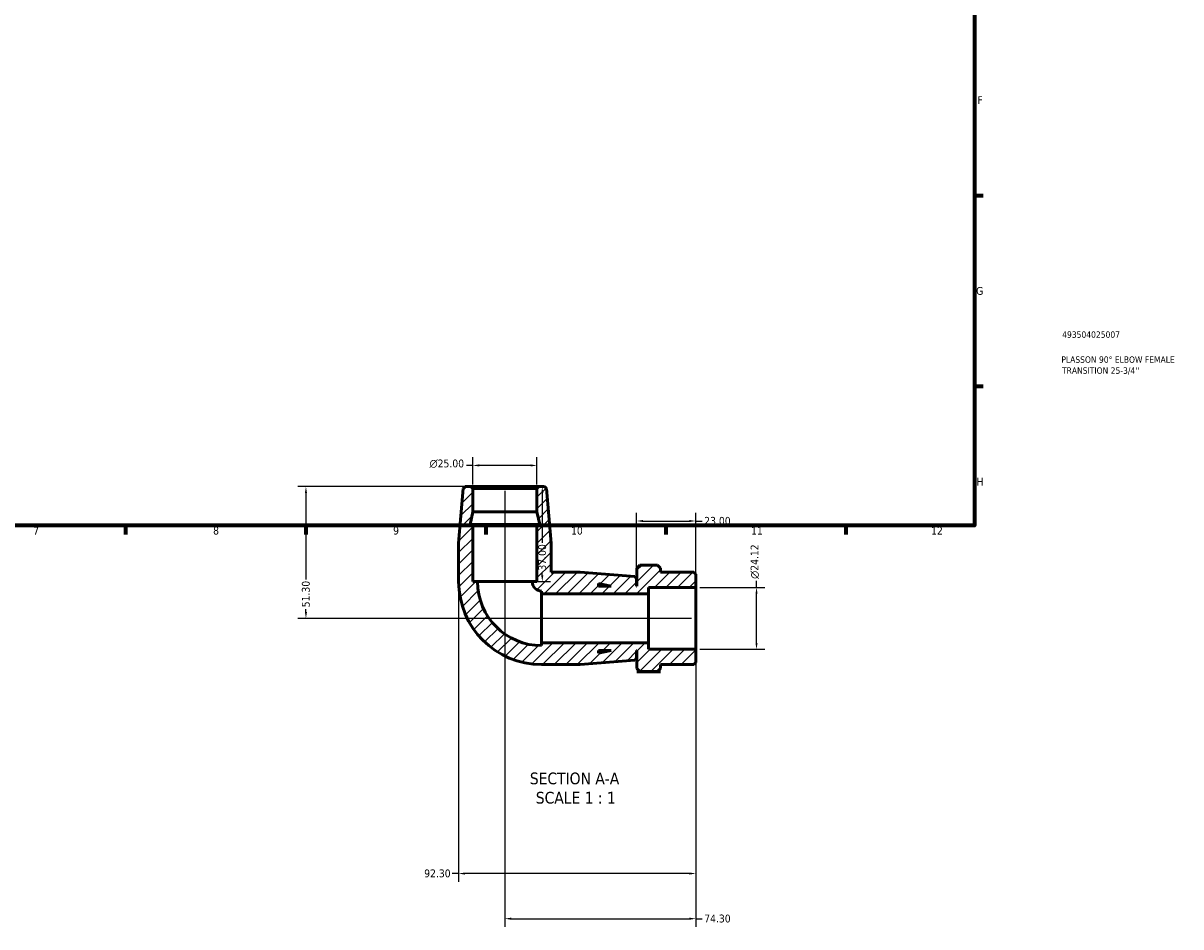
# Model space of a CAD drawing. Header units: millimetres. Extents: x 0 to 901, y -136 to 594.
# Tile 3 of 4: x 451 to 901, y -136 to 216. Entities that reach past the tile are written whole.
import ezdxf

# ---------------------------------------------------------------- set-up
doc = ezdxf.new("R2010")
doc.units = ezdxf.units.MM
for name, color, linetype, lineweight in [('Border (ANSI)', 7, 'Continuous', 70), ('Dimension (ANSI)', 7, 'Continuous', 25), ('Hatch (ANSI)', 7, 'Continuous', 18), ('Symbol (ANSI)', 7, 'Continuous', 25), ('Title (ISO)', 7, 'Continuous', 50), ('Visible (ANSI)', 7, 'Continuous', 50)]:
    doc.layers.add(name, color=color, linetype=linetype, lineweight=lineweight)
doc.styles.add('Label Text (ANSI)', font='tahoma.ttf')
doc.styles.add('Note Text (ANSI)', font='tahoma.ttf')
doc.styles.add('Note Text (ISO)', font='tahoma.ttf')
doc.dimstyles.new('Default - mm (ANSI)', dxfattribs={"dimtxt": 3.048, "dimasz": 2.5, "dimexe": 3.175, "dimexo": 1.6002, "dimgap": 0.8, "dimtad": 0, "dimtoh": 1, "dimrnd": 1e-08, "dimzin": 4, "dimdsep": 46, "dimtxsty": 'Note Text (ANSI)', "dimcen": 0.09, "dimdle": 10, "dimclrd": 256, "dimclre": 256, "dimclrt": 230, "dimadec": 1, "dimazin": 1, "dimtfac": 1, "dimtofl": 0, "dimtmove": 0, "dimatfit": 3, "dimfxl": 1, "dimtolj": 1, "dimtzin": 4, "dimlwd": -1, "dimlwe": -1, "dimarcsym": 0})

# ---------------------------------------------------------------- blocks, each defined once
blk = doc.blocks.new('Borders Default Border')
at = {"layer": 'Border (ANSI)'}
for p, q in [((821, 148.5), (824.45, 148.5)), ((821, 74.25), (824.45, 74.25)), ((490.58, 20), (490.58, 16.55)), ((560.67, 20), (560.67, 16.55)), ((630.75, 20), (630.75, 16.55)), ((700.83, 20), (700.83, 16.55)), ((770.92, 20), (770.92, 16.55))]:
    blk.add_line(p, q, dxfattribs=at)
at = {"layer": 'Border (ANSI)', "flags": 128}
blk.add_lwpolyline([(20, 20), (20, 574), (821, 574), (821, 20), (20, 20)], dxfattribs=at)
at = {"layer": 'Border (ANSI)', "color": 230, "true_color": 0xff0080, "attachment_point": 7, "style": 'Note Text (ANSI)'}
for s, insert, char_height in [('F', (822.14, 184.1), 3.05), ('G', (821.66, 109.79), 3.05), ('H', (821.81, 35.6), 3.05), ('7', (454.6, 16.55), 3.05), ('8', (524.63, 16.48), 3.05), ('9', (594.7, 16.49), 3.05), ('10', (663.96, 16.49), 3.048), ('11', (734.04, 16.55), 3.048), ('12', (804.13, 16.55), 3.048)]:
    blk.add_mtext(s, dxfattribs=dict(at, insert=insert, char_height=char_height))
blk = doc.blocks.new('Title Blocks ISO')
at = {"layer": 'Title (ISO)', "color": 232, "true_color": 0xca0064, "style": 'Note Text (ISO)'}
for tag, p in [('PART_NUMBER_001', (34.16, 73.13)), ('DESCRIPTION_001', (33.84, 63.4)), ('DESCRIPTION_002', (34.09, 59.12))]:
    blk.add_attdef(tag, p, '', height=2.5, dxfattribs=at)
blk = doc.blocks.new('*D7')
at = {"layer": 'Defpoints', "color": 0, "transparency": 16777216}
for p in [(624.96, 35.22), (560.77, -16.08), (712.51, -16.08)]:
    blk.add_point(p, dxfattribs=at)
at = {"layer": 'Dimension (ANSI)', "transparency": 16777216}
for p, q in [((623.36, 35.22), (557.59, 35.22)), ((560.77, 32.72), (560.77, -0.97)), ((560.77, -13.58), (560.77, -12.57)), ((710.91, -16.08), (557.59, -16.08))]:
    blk.add_line(p, q, dxfattribs=at)
for points in [[(560.35, 32.72), (561.18, 32.72), (560.77, 35.22)], [(560.35, -13.58), (561.18, -13.58), (560.77, -16.08)]]:
    blk.add_solid(points, dxfattribs=at)
at = {"layer": 'Dimension (ANSI)', "color": 230, "true_color": 0xff0080, "transparency": 16777216, "insert": (559.18, -11.77), "char_height": 3.048, "attachment_point": 1, "rotation": 90, "style": 'Note Text (ANSI)'}
blk.add_mtext('\\A1;51.30', dxfattribs=at)
blk = doc.blocks.new('*D8')
at = {"layer": 'Defpoints', "color": 0, "transparency": 16777216}
for p in [(638.21, 35.22), (712.51, -28.14), (712.51, -132.99)]:
    blk.add_point(p, dxfattribs=at)
at = {"layer": 'Dimension (ANSI)', "transparency": 16777216}
for p, q in [((638.21, 33.62), (638.21, -136.17)), ((712.51, -29.74), (712.51, -136.17)), ((640.71, -132.99), (710.01, -132.99)), ((712.51, -132.99), (715.01, -132.99))]:
    blk.add_line(p, q, dxfattribs=at)
for points in [[(640.71, -132.57), (640.71, -133.41), (638.21, -132.99)], [(710.01, -132.57), (710.01, -133.41), (712.51, -132.99)]]:
    blk.add_solid(points, dxfattribs=at)
at = {"layer": 'Dimension (ANSI)', "color": 230, "true_color": 0xff0080, "transparency": 16777216, "insert": (715.81, -131.4), "char_height": 3.048, "attachment_point": 1, "style": 'Note Text (ANSI)'}
blk.add_mtext('\\A1;74.30', dxfattribs=at)
blk = doc.blocks.new('*D9')
at = {"layer": 'Defpoints', "color": 0, "transparency": 16777216}
for p in [(712.51, -4.02), (736.17, -4.02), (712.51, -28.14)]:
    blk.add_point(p, dxfattribs=at)
at = {"layer": 'Dimension (ANSI)', "transparency": 16777216}
for p, q in [((714.11, -4.02), (739.35, -4.02)), ((736.17, -4.02), (736.17, -1.52)), ((736.17, -25.64), (736.17, -6.52)), ((714.11, -28.14), (739.35, -28.14))]:
    blk.add_line(p, q, dxfattribs=at)
for points in [[(735.76, -6.52), (736.59, -6.52), (736.17, -4.02)], [(735.76, -25.64), (736.59, -25.64), (736.17, -28.14)]]:
    blk.add_solid(points, dxfattribs=at)
at = {"layer": 'Dimension (ANSI)', "color": 230, "true_color": 0xff0080, "transparency": 16777216, "insert": (733.88, -0.72), "char_height": 3.048, "attachment_point": 1, "rotation": 90, "style": 'Note Text (ANSI)'}
blk.add_mtext('\\A1;\\fAIGDT|b0|i0;\\H3.0480;\\ln\\fTahoma|b0|i0;\\H3.0480;24.12', dxfattribs=at)
blk = doc.blocks.new('*D10')
at = {"layer": 'Defpoints', "color": 0, "transparency": 16777216}
for p in [(625.71, 43.44), (625.71, 34.47), (650.71, 34.47)]:
    blk.add_point(p, dxfattribs=at)
at = {"layer": 'Dimension (ANSI)', "transparency": 16777216}
for p, q in [((625.71, 36.07), (625.71, 46.62)), ((650.71, 36.07), (650.71, 46.62)), ((625.71, 43.44), (623.21, 43.44)), ((648.21, 43.44), (628.21, 43.44))]:
    blk.add_line(p, q, dxfattribs=at)
for points in [[(628.21, 43.86), (628.21, 43.03), (625.71, 43.44)], [(648.21, 43.86), (648.21, 43.03), (650.71, 43.44)]]:
    blk.add_solid(points, dxfattribs=at)
at = {"layer": 'Dimension (ANSI)', "color": 230, "true_color": 0xff0080, "transparency": 16777216, "insert": (608.87, 45.74), "char_height": 3.048, "attachment_point": 1, "style": 'Note Text (ANSI)'}
blk.add_mtext('\\A1;\\fAIGDT|b0|i0;\\H3.0480;\\ln\\fTahoma|b0|i0;\\H3.0480;25.00', dxfattribs=at)
blk = doc.blocks.new('*D11')
at = {"layer": 'Defpoints', "color": 0, "transparency": 16777216}
for p in [(638.21, 35.22), (648.84, -1.78), (652.77, -1.78)]:
    blk.add_point(p, dxfattribs=at)
at = {"layer": 'Dimension (ANSI)', "transparency": 16777216}
for p, q in [((652.77, 32.72), (652.77, 13.36)), ((652.77, 0.72), (652.77, 1.7)), ((650.44, -1.78), (655.95, -1.78))]:
    blk.add_line(p, q, dxfattribs=at)
for points in [[(652.36, 32.72), (653.19, 32.72), (652.77, 35.22)], [(652.36, 0.72), (653.19, 0.72), (652.77, -1.78)]]:
    blk.add_solid(points, dxfattribs=at)
at = {"layer": 'Dimension (ANSI)', "color": 230, "true_color": 0xff0080, "transparency": 16777216, "insert": (651.19, 2.5), "char_height": 3.048, "attachment_point": 1, "rotation": 90, "style": 'Note Text (ANSI)'}
blk.add_mtext('\\A1;37.00', dxfattribs=at)
blk = doc.blocks.new('*D12')
at = {"layer": 'Defpoints', "color": 0, "transparency": 16777216}
for p in [(712.51, 21.81), (689.51, -0.63), (712.51, -4.02)]:
    blk.add_point(p, dxfattribs=at)
at = {"layer": 'Dimension (ANSI)', "transparency": 16777216}
for p, q in [((689.51, 0.97), (689.51, 24.99)), ((712.51, -2.42), (712.51, 24.99)), ((692.01, 21.81), (710.01, 21.81)), ((712.51, 21.81), (715.01, 21.81))]:
    blk.add_line(p, q, dxfattribs=at)
for points in [[(692.01, 22.23), (692.01, 21.4), (689.51, 21.81)], [(710.01, 22.23), (710.01, 21.4), (712.51, 21.81)]]:
    blk.add_solid(points, dxfattribs=at)
at = {"layer": 'Dimension (ANSI)', "color": 230, "true_color": 0xff0080, "transparency": 16777216, "insert": (715.81, 23.4), "char_height": 3.048, "attachment_point": 1, "style": 'Note Text (ANSI)'}
blk.add_mtext('\\A1;23.00', dxfattribs=at)
blk = doc.blocks.new('*D13')
at = {"layer": 'Defpoints', "color": 0, "transparency": 16777216}
for p in [(620.21, -1.78), (712.51, -28.14), (620.21, -115.41)]:
    blk.add_point(p, dxfattribs=at)
at = {"layer": 'Dimension (ANSI)', "transparency": 16777216}
for p, q in [((620.21, -3.38), (620.21, -118.59)), ((712.51, -29.74), (712.51, -118.59)), ((620.21, -115.41), (617.71, -115.41)), ((710.01, -115.41), (622.71, -115.41))]:
    blk.add_line(p, q, dxfattribs=at)
for points in [[(622.71, -115), (622.71, -115.83), (620.21, -115.41)], [(710.01, -115), (710.01, -115.83), (712.51, -115.41)]]:
    blk.add_solid(points, dxfattribs=at)
at = {"layer": 'Dimension (ANSI)', "color": 230, "true_color": 0xff0080, "transparency": 16777216, "insert": (606.8, -113.82), "char_height": 3.048, "attachment_point": 1, "style": 'Note Text (ANSI)'}
blk.add_mtext('\\A1;92.30', dxfattribs=at)

msp = doc.modelspace()

# ---------------------------------------------------------------- hatches: boundary and pattern name
at = {"layer": 'Hatch (ANSI)'}
h = msp.add_hatch(dxfattribs=at)
h.set_pattern_fill('ANSI31', color=256, scale=25.4, style=0)
h.set_pattern_definition([(45, (0, 0), (-2.245064, 2.245064), [])])
edge = h.paths.add_edge_path()
edge.add_line((650.713, 20.421), (650.713, -1.779))
edge.add_line((650.713, -1.779), (648.838, -1.779))
edge.add_ellipse((652.513, -1.779), major_axis=(-3.675, 0), ratio=1, start_angle=0, end_angle=90)
edge.add_line((652.513, -5.454), (652.513, -6.579))
edge.add_line((652.513, -6.579), (694.113, -6.579))
edge.add_line((694.113, -6.579), (694.113, -4.02))
edge.add_line((694.113, -4.02), (712.513, -4.02))
edge.add_line((712.513, -4.02), (712.513, 1.171))
edge.add_line((712.513, 1.171), (711.763, 1.921))
edge.add_line((711.763, 1.921), (698.813, 1.921))
edge.add_line((698.813, 1.921), (698.813, 3.456))
edge.add_line((698.813, 3.456), (697.618, 4.65))
edge.add_line((697.618, 4.65), (690.807, 4.65))
edge.add_line((690.807, 4.65), (689.613, 3.456))
edge.add_line((689.613, 3.456), (689.613, -3.579))
edge.add_line((689.613, -3.579), (689.513, -3.579))
edge.add_line((689.513, -3.579), (689.513, -0.629))
edge.add_line((689.513, -0.629), (688.765, 0.182))
edge.add_line((688.765, 0.182), (667.513, 1.921))
edge.add_line((667.513, 1.921), (656.213, 1.921))
edge.add_line((656.213, 1.921), (656.213, 13.221))
edge.add_line((656.213, 13.221), (654.474, 34.474))
edge.add_line((654.474, 34.474), (653.663, 35.221))
edge.add_line((653.663, 35.221), (651.463, 35.221))
edge.add_line((651.463, 35.221), (650.713, 34.471))
edge.add_line((650.713, 34.471), (650.713, 25.354))
edge.add_line((650.713, 25.354), (651.761, 20.421))
edge.add_line((651.761, 20.421), (650.713, 20.421))
h.paths.add_polyline_path([(674.713, -2.53), (679.646, -3.579), (674.713, -3.579)], flags=0)
edge = h.paths.add_edge_path()
edge.add_ellipse((652.513, -1.779), major_axis=(-32.3, 0), ratio=1, start_angle=0, end_angle=90)
edge.add_line((652.513, -34.079), (667.513, -34.079))
edge.add_line((667.513, -34.079), (688.765, -32.34))
edge.add_line((688.765, -32.34), (689.513, -31.529))
edge.add_line((689.513, -31.529), (689.513, -28.579))
edge.add_line((689.513, -28.579), (689.613, -28.579))
edge.add_line((689.613, -28.579), (689.613, -35.613))
edge.add_line((689.613, -35.613), (690.807, -36.808))
edge.add_line((690.807, -36.808), (697.618, -36.808))
edge.add_line((697.618, -36.808), (698.813, -35.613))
edge.add_line((698.813, -35.613), (698.813, -34.079))
edge.add_line((698.813, -34.079), (711.763, -34.079))
edge.add_line((711.763, -34.079), (712.513, -33.329))
edge.add_line((712.513, -33.329), (712.513, -28.137))
edge.add_line((712.513, -28.137), (694.113, -28.137))
edge.add_line((694.113, -28.137), (694.113, -25.579))
edge.add_line((694.113, -25.579), (652.513, -25.579))
edge.add_line((652.513, -25.579), (652.513, -26.704))
edge.add_ellipse((652.513, -1.779), major_axis=(0, -24.925), ratio=1, start_angle=270, end_angle=360, ccw=False)
edge.add_line((627.588, -1.779), (625.713, -1.779))
edge.add_line((625.713, -1.779), (625.713, 20.421))
edge.add_line((625.713, 20.421), (624.664, 20.421))
edge.add_line((624.664, 20.421), (625.713, 25.354))
edge.add_line((625.713, 25.354), (625.713, 34.471))
edge.add_line((625.713, 34.471), (624.963, 35.221))
edge.add_line((624.963, 35.221), (622.763, 35.221))
edge.add_line((622.763, 35.221), (621.952, 34.474))
edge.add_line((621.952, 34.474), (620.213, 13.221))
edge.add_line((620.213, 13.221), (620.213, -1.779))
h.paths.add_polyline_path([(679.646, -28.579), (674.713, -29.627), (674.713, -28.579)], flags=0)

# ---------------------------------------------------------------- linework, layer by layer
at = {"layer": 'Visible (ANSI)'}
for p, q in [((621.952, 34.474), (620.213, 13.221)), ((622.763, 35.221), (621.952, 34.474)), ((624.963, 35.221), (622.763, 35.221)), ((625.713, 34.471), (624.963, 35.221)), ((651.463, 35.221), (624.963, 35.221)), ((625.713, 25.354), (625.713, 34.471)), ((625.713, 34.471), (650.713, 34.471)), ((651.463, 35.221), (650.713, 34.471)), ((650.713, 34.471), (650.713, 25.354)), ((653.663, 35.221), (651.463, 35.221)), ((654.474, 34.474), (653.663, 35.221)), ((656.213, 13.221), (654.474, 34.474)), ((624.664, 20.421), (625.713, 25.354)), ((625.713, 25.354), (650.713, 25.354)), ((650.713, 25.354), (651.761, 20.421)), ((625.713, 20.421), (624.664, 20.421)), ((625.713, -1.779), (625.713, 20.421)), ((625.713, 20.421), (650.713, 20.421)), ((650.713, 20.421), (650.713, -1.779)), ((651.761, 20.421), (650.713, 20.421)), ((620.213, 13.221), (620.213, -1.779)), ((656.213, 1.921), (656.213, 13.221)), ((690.807, 4.65), (689.613, 3.456)), ((697.618, 4.65), (690.807, 4.65)), ((698.813, 3.456), (697.618, 4.65)), ((667.513, 1.921), (656.213, 1.921)), ((688.765, 0.182), (667.513, 1.921)), ((689.513, -0.629), (688.765, 0.182)), ((689.613, 3.456), (689.613, -3.579)), ((698.813, 1.921), (698.813, 3.456)), ((711.763, 1.921), (698.813, 1.921)), ((712.513, 1.171), (711.763, 1.921)), ((712.513, -4.02), (712.513, 1.171)), ((627.588, -1.779), (625.713, -1.779)), ((627.588, -1.779), (648.838, -1.779)), ((650.713, -1.779), (648.838, -1.779)), ((674.713, -2.53), (679.646, -3.579)), ((674.713, -3.579), (674.713, -2.53)), ((679.646, -3.579), (674.713, -3.579)), ((689.513, -3.579), (689.513, -0.629)), ((689.613, -3.579), (689.513, -3.579)), ((694.113, -6.579), (694.113, -4.02)), ((694.113, -4.02), (712.513, -4.02)), ((712.513, -4.02), (712.513, -28.137)), ((652.513, -5.454), (652.513, -6.579)), ((652.513, -6.579), (694.113, -6.579)), ((652.513, -6.579), (652.513, -25.579)), ((694.113, -6.579), (694.113, -25.579)), ((694.113, -25.579), (652.513, -25.579)), ((652.513, -25.579), (652.513, -26.704)), ((694.113, -28.137), (694.113, -25.579)), ((679.646, -28.579), (674.713, -29.627)), ((674.713, -29.627), (674.713, -28.579)), ((674.713, -28.579), (679.646, -28.579)), ((688.765, -32.34), (689.513, -31.529)), ((689.513, -31.529), (689.513, -28.579)), ((689.513, -28.579), (689.613, -28.579)), ((689.613, -28.579), (689.613, -35.613)), ((712.513, -28.137), (694.113, -28.137)), ((712.513, -33.329), (712.513, -28.137)), ((652.513, -34.079), (667.513, -34.079)), ((667.513, -34.079), (688.765, -32.34)), ((689.613, -35.613), (690.807, -36.808)), ((697.618, -36.808), (698.813, -35.613)), ((698.813, -35.613), (698.813, -34.079)), ((698.813, -34.079), (711.763, -34.079)), ((711.763, -34.079), (712.513, -33.329)), ((690.863, -36.863), (689.613, -36.863)), ((689.613, -36.863), (689.613, -36.863)), ((689.613, -36.863), (698.813, -36.863)), ((690.807, -36.808), (697.618, -36.808)), ((698.813, -36.863), (697.563, -36.863)), ((698.813, -36.863), (698.813, -36.863))]:
    msp.add_line(p, q, dxfattribs=at)
for radius in [32.3, 24.925, 3.675]:
    msp.add_arc((652.513, -1.779), radius, 180, 270, dxfattribs=at)
for points, weights in [([(690.807, -36.808), (690.835, -36.835), (690.863, -36.863)], [1.00017945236, 1.00009331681, 1]), ([(697.563, -36.863), (697.591, -36.835), (697.618, -36.808)], [1, 1.00009331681, 1.00017945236])]:
    msp.add_rational_spline(points, weights, degree=2, dxfattribs=at)

# ---------------------------------------------------------------- block references
msp.add_blockref('Borders Default Border', (0, 0))
msp.add_blockref('Title Blocks ISO', (821, 20)).add_auto_attribs({'PART_NUMBER_001': '493504025007', 'DESCRIPTION_001': 'PLASSON 90° ELBOW FEMALE', 'DESCRIPTION_002': "TRANSITION 25-3/4''"})

# ---------------------------------------------------------------- texts
at = {"layer": 'Symbol (ANSI)', "char_height": 4.572, "attachment_point": 7, "style": 'Label Text (ANSI)'}
for s, insert in [('SECTION A-A', (647.938, -80.758)), ('SCALE 1 : 1', (650.258, -88.27))]:
    msp.add_mtext(s, dxfattribs=dict(at, insert=insert))

# ---------------------------------------------------------------- dimensions: what is measured, and where the dimension line sits
at = {"layer": 'Dimension (ANSI)'}
for base, p1, p2, angle, picture, middle in [((625.713, 43.445), (650.713, 34.471), (625.713, 34.471), 180, '*D10', (615.64, 43.445)), ((736.175, -4.02), (712.513, -28.137), (712.513, -4.02), 90, '*D9', (736.175, 6.045))]:
    dim = msp.add_linear_dim(base=base, p1=p1, p2=p2, angle=angle, text='\\fAIGDT|b0|i0;\\H3.0480;\\ln\\fTahoma|b0|i0;\\H3.0480;<>', dimstyle='Default - mm (ANSI)', override={"dimtoh": 0, "dimdec": 2, "dimtp": 0, "dimtm": 0, "dimtdec": 2, "dimatfit": 2}, dxfattribs=at)
    dim.commit()
    dim.dimension.update_dxf_attribs({"geometry": picture, "text_midpoint": middle, "dimtype": 160})
for base, p1, p2, angle, override, picture, middle in [((560.766, -16.079), (624.963, 35.221), (712.513, -16.079), 90, {"dimtoh": 0, "dimdec": 2, "dimtp": 0, "dimtm": 0, "dimtdec": 2, "dimatfit": 1}, '*D7', (560.766, -6.77)), ((712.513, -132.99), (638.213, 35.221), (712.513, -28.137), 180, {"dimtoh": 0, "dimdec": 2, "dimtp": 0, "dimtm": 0, "dimtdec": 2, "dimatfit": 2}, '*D8', (720.838, -132.99)), ((652.774, -1.779), (638.213, 35.221), (648.838, -1.779), 270, {"dimtoh": 0, "dimdec": 2, "dimse1": 1, "dimtp": 0, "dimtm": 0, "dimtdec": 2, "dimatfit": 1}, '*D11', (652.774, 7.53)), ((620.213, -115.412), (712.513, -28.137), (620.213, -1.779), 180, {"dimtoh": 0, "dimdec": 2, "dimtp": 0, "dimtm": 0, "dimtdec": 2, "dimatfit": 2}, '*D13', (611.855, -115.412))]:
    dim = msp.add_linear_dim(base=base, p1=p1, p2=p2, angle=angle, dimstyle='Default - mm (ANSI)', override=override, dxfattribs=at)
    dim.commit()
    dim.dimension.update_dxf_attribs({"geometry": picture, "text_midpoint": middle, "dimtype": 160})
dim = msp.add_linear_dim(base=(712.513, 21.812), p1=(689.513, -0.629), p2=(712.513, -4.02), dimstyle='Default - mm (ANSI)', override={"dimtoh": 0, "dimdec": 2, "dimtp": 0, "dimtm": 0, "dimtdec": 2, "dimatfit": 2}, dxfattribs=at)
dim.commit()
dim.dimension.update_dxf_attribs({"geometry": '*D12', "text_midpoint": (720.828, 21.812), "dimtype": 160})

doc.saveas('drawing.dxf')
